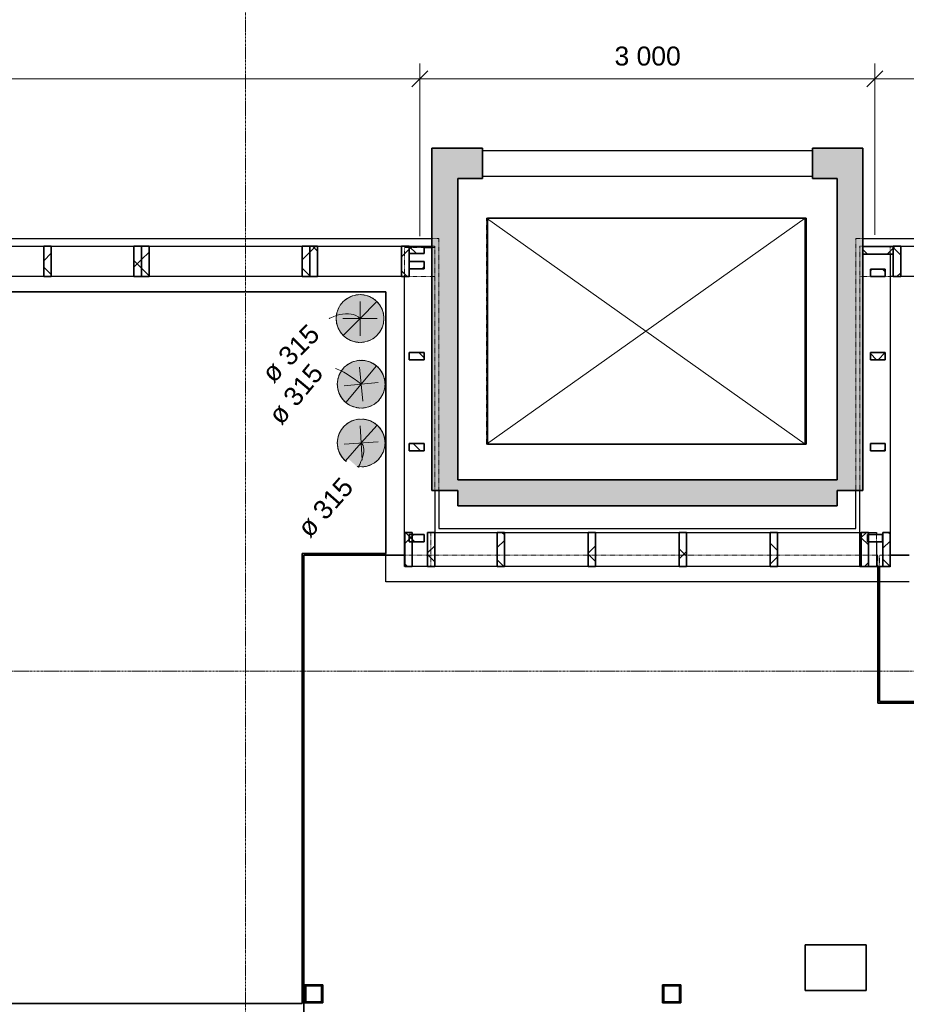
# Model space of a CAD drawing. Header units: millimetres. Extents: x -20574 to 8886, y -76409 to -50186.
# Tile 8 of 11: x -8093 to -2248, y -64168 to -57682. Entities that reach past the tile are written whole.
import ezdxf

# ---------------------------------------------------------------- set-up
doc = ezdxf.new("R2010")
doc.units = ezdxf.units.MM
doc.linetypes.add('Dash', pattern=[6.35, 3.175, -3.175])
doc.linetypes.add('Grid Line', pattern=[22.225, 12.7, -3.175, 3.175, -3.175])
for name, color, linetype, lineweight in [('200', 7, 'Continuous', 9), ('222', 7, 'Continuous', 35), ('223', 7, 'Continuous', 35), ('23', 7, 'Continuous', 25), ('25', 7, 'Continuous', 35), ('822', 7, 'Continuous', 9), ('8351', 7, 'Continuous', 35), ('842', 7, 'Continuous', 9), ('842-50', 7, 'Continuous', 9), ('852-UNDER', 7, 'Continuous', 25)]:
    doc.layers.add(name, color=color, linetype=linetype, lineweight=lineweight)
doc.layers.add('882', color=7, linetype='Continuous', lineweight=25, true_color=0x00a600)
doc.styles.add('Arial_3', font='arial.ttf', dxfattribs={"height": 125})
doc.dimstyles.new('NO_Normal_2_5', dxfattribs={"dimscale": 304.8, "dimtxt": 127.532425, "dimasz": 0.347769, "dimexe": 0.328084, "dimexo": 0.246063, "dimgap": 0.164042, "dimtad": 1, "dimdec": 0, "dimzin": 0, "dimdsep": 46, "dimtxsty": 'Arial_3', "dimblk1": 'OBLIQUE', "dimblk2": 'OBLIQUE', "dimsah": 1, "dimcen": 0.09, "dimazin": 0, "dimtfac": 1, "dimtdec": 4, "dimtix": 1, "dimtmove": 0, "dimatfit": 3, "dimfxl": 1, "dimtvp": 1, "dimtolj": 1, "dimtzin": 0, "dimlwd": 18, "dimlwe": 18, "dimarcsym": 2})
doc.dimstyles.new('NO_Normal_Diameter_2_5', dxfattribs={"dimscale": 304.8, "dimtxt": 127.532425, "dimasz": 0, "dimexe": 0.393701, "dimexo": 0, "dimgap": 0.246063, "dimtad": 1, "dimjust": 3, "dimdec": 0, "dimzin": 0, "dimdsep": 46, "dimtxsty": 'Arial_3', "dimblk1": 'NONE', "dimblk2": 'NONE', "dimsah": 1, "dimcen": 0.09, "dimazin": 0, "dimtfac": 1, "dimtdec": 4, "dimtix": 1, "dimtmove": 0, "dimatfit": 2, "dimfxl": 1, "dimtvp": 1, "dimtfill": 1, "dimtolj": 1, "dimtzin": 0, "dimarcsym": 2})
pattern_1 = [(45, (0, 0), (-17.960512, 17.960512), [])]
pattern_2 = [(45, (0, 0), (-106.066, 106.066), []), (135, (0, 0), (-106.066, -106.066), [])]

# ---------------------------------------------------------------- blocks, each defined once
blk = doc.blocks.new('S-Frame_Wood_Glulam-Western Species - Svill 48x198-859874-RIVEPLAN')
at = {"layer": '852-UNDER'}
for p, q in [((-2555.2, -61285.7), (-2555.2, -61284.6)), ((-2355.2, -61285.7), (-2555.2, -61285.7)), ((-2355.2, -61284.6), (-2355.2, -61285.7))]:
    blk.add_line(p, q, dxfattribs=at)
blk = doc.blocks.new('S-Frame_Wood_Glulam-Western Species - Svill 48x198-859826-RIVEPLAN')
at = {"layer": '223', "linetype": 'Dash', "lineweight": 18}
for p, q in [((-2555.2, -59174.4), (-2535.2, -59174.4)), ((-2555.2, -60784), (-2555.2, -59174.4)), ((-2355.2, -59176.1), (-2355.2, -59226))]:
    blk.add_line(p, q, dxfattribs=at)
at = {"layer": '852-UNDER'}
for p, q in [((-2535.2, -59174.4), (-2355.2, -59174.4)), ((-2355.2, -59174.4), (-2355.2, -59176.1)), ((-2355.2, -59226.1), (-2355.2, -61284.6)), ((-2555.2, -61284.6), (-2555.2, -60784.1)), ((-2355.2, -61284.6), (-2555.2, -61284.6))]:
    blk.add_line(p, q, dxfattribs=at)
blk = doc.blocks.new('S-Frame_Wood_Glulam-Western Species - Svill 48x198-774856-RIVEPLAN')
at = {"layer": '223', "linetype": 'Dash', "lineweight": 18}
for p, q in [((-2555.2, -59174.3), (-2555.2, -59174.1)), ((-2555.2, -59174.1), (-2535.2, -59174.1)), ((-2355.2, -59374.1), (-2555.2, -59374.1))]:
    blk.add_line(p, q, dxfattribs=at)
at = {"layer": '852-UNDER'}
for p, q in [((-2535.2, -59174.1), (-2335.2, -59174.1)), ((-2285.2, -59174.1), (-1735.2, -59174.1)), ((-1685.2, -59174.1), (-1135.2, -59174.1)), ((-1085.2, -59174.1), (-535.2, -59174.1)), ((-485.2, -59174.1), (64.8, -59174.1)), ((114.8, -59174.1), (664.8, -59174.1)), ((714.8, -59174.1), (1094.8, -59174.1)), ((1194.8, -59174.1), (1604.8, -59174.1)), ((1654.8, -59174.1), (2204.8, -59174.1)), ((2254.8, -59174.1), (2394.8, -59174.1)), ((2444.8, -59174.1), (2544.8, -59174.1)), ((-2335.2, -59374.1), (-2355.2, -59374.1)), ((-1735.2, -59374.1), (-2285.2, -59374.1)), ((-1135.2, -59374.1), (-1685.2, -59374.1)), ((-535.2, -59374.1), (-1085.2, -59374.1)), ((64.8, -59374.1), (-485.2, -59374.1)), ((664.8, -59374.1), (114.8, -59374.1)), ((1094.8, -59374.1), (714.8, -59374.1)), ((1604.8, -59374.1), (1194.8, -59374.1)), ((2204.8, -59374.1), (1654.8, -59374.1)), ((2394.8, -59374.1), (2254.8, -59374.1))]:
    blk.add_line(p, q, dxfattribs=at)
blk = doc.blocks.new('S-Frame_Wood_Timber _Justert-skurlast_ - 48x223-859455-RIVEPLAN')
at = {"layer": '223', "linetype": 'Dash', "lineweight": 18}
for p, q in [((-5383.2, -61284.1), (-5383.2, -61059.1)), ((-2445.3, -61074.1), (-2445.3, -61122))]:
    blk.add_line(p, q, dxfattribs=at)
at = {"layer": '852-UNDER'}
for p, q in [((-5356.2, -61059.1), (-4944.8, -61059.1)), ((-4896.8, -61059.1), (-4344.8, -61059.1)), ((-4296.8, -61059.1), (-3744.8, -61059.1)), ((-3696.8, -61059.1), (-3145.2, -61059.1)), ((-3097.2, -61059.1), (-2545.2, -61059.1)), ((-2497.2, -61059.1), (-2445.3, -61059.1)), ((-2445.3, -61059.1), (-2445.3, -61074.1)), ((-2445.3, -61122.1), (-2445.3, -61284.1)), ((-4944.8, -61284.1), (-5356.2, -61284.1)), ((-4344.8, -61284.1), (-4896.8, -61284.1)), ((-3744.8, -61284.1), (-4296.8, -61284.1)), ((-3145.2, -61284.1), (-3696.8, -61284.1)), ((-2545.2, -61284.1), (-3097.2, -61284.1)), ((-2445.3, -61284.1), (-2497.2, -61284.1))]:
    blk.add_line(p, q, dxfattribs=at)
blk = doc.blocks.new('S-Frame_Wood_Glulam-Western Species - Svill 48x198-774532-RIVEPLAN')
at = {"layer": '223', "linetype": 'Dash', "lineweight": 18}
for p, q in [((-5375.1, -59174.1), (-5355.2, -59174.1)), ((-5355.2, -59174.1), (-5355.2, -59182)), ((-5355.2, -59374.1), (-5525.1, -59374.1))]:
    blk.add_line(p, q, dxfattribs=at)
at = {"layer": '852-UNDER'}
for p, q in [((-8484.2, -59174.1), (-7934.2, -59174.1)), ((-7884.2, -59174.1), (-7340.2, -59174.1)), ((-7240.2, -59174.1), (-6230.2, -59174.1)), ((-6130.2, -59174.1), (-5575.2, -59174.1)), ((-5525.2, -59174.1), (-5375.2, -59174.1)), ((-7934.2, -59374.1), (-8484.2, -59374.1)), ((-7340.2, -59374.1), (-7884.2, -59374.1)), ((-6230.2, -59374.1), (-7240.2, -59374.1)), ((-5575.2, -59374.1), (-6130.2, -59374.1))]:
    blk.add_line(p, q, dxfattribs=at)
blk = doc.blocks.new('S-Frame_Wood_Glulam-Western Species - Svill 48x198-859658-RIVEPLAN')
at = {"layer": '223', "linetype": 'Dash', "lineweight": 18}
for p, q in [((-5555.2, -59182.1), (-5427.2, -59182.1)), ((-5555.2, -59374), (-5555.2, -59182.1)), ((-5375.1, -59182.1), (-5355.2, -59182.1)), ((-5355.2, -59182.1), (-5355.2, -60784)), ((-5554.7, -61284.3), (-5555.2, -61284.3))]:
    blk.add_line(p, q, dxfattribs=at)
at = {"layer": '852-UNDER'}
for p, q in [((-5427.2, -59182.1), (-5375.2, -59182.1)), ((-5555.2, -61284.3), (-5555.2, -59374.1)), ((-5355.2, -60784.1), (-5355.2, -61284.3)), ((-5355.2, -61284.3), (-5506.6, -61284.3))]:
    blk.add_line(p, q, dxfattribs=at)
blk = doc.blocks.new('DIMBLOCK2-RIVEPLAN')
at = {"layer": '842-50', "lineweight": 18}
for p, q in [((-16143.4, -52974.1), (-16196.4, -52921.1)), ((-16143.4, -52974.1), (-16143.4, -67649.1)), ((-16143.4, -52974.1), (-16090.4, -53027.1)), ((-16143.4, -52974.1), (-16043.4, -52974.1)), ((-16143.4, -52974.1), (-16143.4, -52974.1)), ((-80.2, -67649.1), (-16243.4, -67649.1)), ((-16143.4, -67649.1), (-16196.4, -67596.1)), ((-16143.4, -67649.1), (-16090.4, -67702.1)), ((-16143.4, -67649.1), (-80.2, -67649.1))]:
    blk.add_line(p, q, dxfattribs=at)
at = {"layer": '842-50', "color": 0, "lineweight": 18, "insert": (-16355.6, -60576.5), "char_height": 125, "width": 635.7, "attachment_point": 1, "rotation": 90, "line_spacing_factor": 0.941778, "style": 'Arial_3'}
blk.add_mtext('14 675', dxfattribs=at)
blk = doc.blocks.new('_Oblique')
at = {"color": 0, "linetype": 'ByBlock', "lineweight": -2}
blk.add_line((-0.5, -0.5), (0.5, 0.5), dxfattribs=at)
blk = doc.blocks.new('DIMBLOCK7-RIVEPLAN')
at = {"layer": '842-50', "lineweight": 18}
for p, q in [((-13205.2, -58071.1), (-13205.2, -57971.1)), ((-5455.2, -59107.1), (-5455.2, -57971.1)), ((-13205.2, -58071.1), (-13152.2, -58018.1)), ((-5455.2, -58071.1), (-5402.2, -58018.1)), ((-13205.2, -58071.1), (-13258.2, -58124.1)), ((-13205.2, -58071.1), (-5455.2, -58071.1)), ((-13205.2, -58071.1), (-13205.2, -58071.1)), ((-5455.2, -58071.1), (-5508.2, -58124.1)), ((-5455.2, -58071.1), (-5455.2, -59107.1))]:
    blk.add_line(p, q, dxfattribs=at)
at = {"layer": '842-50', "color": 0, "lineweight": 18, "insert": (-9547, -57858.8), "char_height": 125, "width": 520.332, "attachment_point": 1, "line_spacing_factor": 0.941778, "style": 'Arial_3'}
blk.add_mtext('7 750', dxfattribs=at)
blk = doc.blocks.new('DIMBLOCK8-RIVEPLAN')
at = {"layer": '842-50', "lineweight": 18}
for p, q in [((-5455.2, -59107.1), (-5455.2, -57971.1)), ((-2455.2, -59099.4), (-2455.2, -57971.1)), ((-5455.2, -58071.1), (-5402.2, -58018.1)), ((-2455.2, -58071.1), (-2402.2, -58018.1)), ((-5455.2, -58071.1), (-5508.2, -58124.1)), ((-5455.2, -58071.1), (-2455.2, -58071.1)), ((-5455.2, -58071.1), (-5455.2, -59107.1)), ((-2455.2, -58071.1), (-2508.2, -58124.1)), ((-2455.2, -58071.1), (-2455.2, -59099.4))]:
    blk.add_line(p, q, dxfattribs=at)
at = {"layer": '842-50', "color": 0, "lineweight": 18, "insert": (-4172, -57858.8), "char_height": 125, "width": 520.332, "attachment_point": 1, "line_spacing_factor": 0.941778, "style": 'Arial_3'}
blk.add_mtext('3 000', dxfattribs=at)
blk = doc.blocks.new('DIMBLOCK9-RIVEPLAN')
at = {"layer": '842-50', "lineweight": 18}
for p, q in [((-2455.2, -59099.4), (-2455.2, -57971.1)), ((2494.8, -59049.1), (2494.8, -57971.1)), ((-2455.2, -58071.1), (-2402.2, -58018.1)), ((2494.8, -58071.1), (2547.8, -58018.1)), ((-2455.2, -58071.1), (-2508.2, -58124.1)), ((-2455.2, -58071.1), (2494.8, -58071.1)), ((-2455.2, -58071.1), (-2455.2, -59099.4)), ((2494.8, -58071.1), (2441.8, -58124.1)), ((2494.8, -58071.1), (2494.8, -59049.1))]:
    blk.add_line(p, q, dxfattribs=at)
at = {"layer": '842-50', "color": 0, "lineweight": 18, "insert": (-197, -57858.8), "char_height": 125, "width": 520.332, "attachment_point": 1, "line_spacing_factor": 0.941778, "style": 'Arial_3'}
blk.add_mtext('4 950', dxfattribs=at)
blk = doc.blocks.new('DIMBLOCK23-RIVEPLAN')
at = {"layer": '842-50'}
for p, q in [((-5834.6, -60583), (-5848.6, -60357.2)), ((-5841.6, -60470.1), (-5737.3, -60352)), ((-5954.5, -60477.1), (-5728.7, -60463.1)), ((-5841.6, -60470.1), (-5945.8, -60588.2))]:
    blk.add_line(p, q, dxfattribs=at)
for start, end in [(4.90681, 92.21467), (184.90681, 272.21467)]:
    blk.add_arc((-5841.6, -60470.1), 157.5, start, end, dxfattribs=at)
blk.add_ellipse((-6010.2, -60661.1), major_axis=(168.6, 191), ratio=0.40704, start_param=4.712389, end_param=6.283185, dxfattribs=at)
at = {"layer": '842-50', "color": 0, "insert": (-6274, -61019.7), "char_height": 125, "width": 532.105, "attachment_point": 1, "rotation": 48.56074, "line_spacing_factor": 0.941778, "style": 'Arial_3', "bg_fill": 3, "box_fill_scale": 1.25, "bg_fill_color": 256, "bg_fill_true_color": 13158600, "bg_fill_transparency": 0}
blk.add_mtext('ø 315', dxfattribs=at)
blk = doc.blocks.new('_None')
blk = doc.blocks.new('DIMBLOCK24-RIVEPLAN')
at = {"layer": '842-50'}
for p, q in [((-5830.9, -60195.7), (-5852.2, -59970.4)), ((-5841.6, -60083), (-5741.2, -59961.7)), ((-5954.2, -60093.7), (-5728.9, -60072.4)), ((-5841.6, -60083), (-5942, -60204.4))]:
    blk.add_line(p, q, dxfattribs=at)
for start, end in [(6.7427, 94.05055), (186.7427, 274.05055)]:
    blk.add_arc((-5841.6, -60083), 157.5, start, end, dxfattribs=at)
blk.add_ellipse((-5908.5, -60164), major_axis=(-224, 185.4), ratio=0.361237, start_param=4.712389, end_param=6.283185, dxfattribs=at)
at = {"layer": '842-50', "color": 0, "insert": (-6464.7, -60279.3), "char_height": 125, "width": 532.105, "attachment_point": 1, "rotation": 50.39663, "line_spacing_factor": 0.941778, "style": 'Arial_3', "bg_fill": 3, "box_fill_scale": 1.25, "bg_fill_color": 256, "bg_fill_true_color": 13158600, "bg_fill_transparency": 0}
blk.add_mtext('ø 315', dxfattribs=at)
blk = doc.blocks.new('DIMBLOCK30-RIVEPLAN')
at = {"layer": '842-50'}
for p, q in [((-5849.3, -59537.3), (-5848.8, -59763.6)), ((-5849.1, -59650.4), (-5738, -59538.8)), ((-5735.9, -59650.2), (-5962.2, -59650.7)), ((-5849.1, -59650.4), (-5960.2, -59762.1))]:
    blk.add_line(p, q, dxfattribs=at)
for start, end in [(1.47943, 88.78729), (181.47943, 268.78729)]:
    blk.add_arc((-5849.1, -59650.4), 157.5, start, end, dxfattribs=at)
blk.add_ellipse((-6036.5, -59838.7), major_axis=(187.4, 188.3), ratio=0.608181, start_param=0, end_param=1.570796, dxfattribs=at)
at = {"layer": '842-50', "color": 0, "insert": (-6509.3, -59993.7), "char_height": 125, "width": 532.105, "attachment_point": 1, "rotation": 45.13336, "line_spacing_factor": 0.941778, "style": 'Arial_3', "bg_fill": 3, "box_fill_scale": 1.25, "bg_fill_color": 256, "bg_fill_true_color": 13158600, "bg_fill_transparency": 0}
blk.add_mtext('ø 315', dxfattribs=at)

msp = doc.modelspace()

# ---------------------------------------------------------------- hatches: boundary and pattern name
at = {"layer": '200', "true_color": 0xff8000}
h = msp.add_hatch(color=30, dxfattribs=at)
h.paths.add_polyline_path([(-2881.9, -66359.1), (-2843.1, -66354), (-2806.9, -66339.1), (-2775.9, -66315.2), (-2752, -66284.1), (-2737, -66248), (-2731.9, -66209.1), (-2737, -66170.3), (-2752, -66134.1), (-2775.9, -66103.1), (-2806.9, -66079.2), (-2843.1, -66064.3), (-2881.9, -66059.1), (-2920.7, -66064.3), (-2956.9, -66079.2), (-2988, -66103.1), (-3011.8, -66134.1), (-3026.8, -66170.3), (-3031.9, -66209.1), (-3026.8, -66248), (-3011.8, -66284.1), (-2988, -66315.2), (-2956.9, -66339.1), (-2920.7, -66354), (-2884.2, -66358.9)])
h.paths.add_polyline_path([(-3461.9, -66359.1), (-3423.1, -66354), (-3386.9, -66339.1), (-3355.9, -66315.2), (-3332, -66284.1), (-3317, -66248), (-3311.9, -66209.1), (-3317, -66170.3), (-3332, -66134.1), (-3355.9, -66103.1), (-3386.9, -66079.2), (-3423.1, -66064.3), (-3461.9, -66059.1), (-3500.7, -66064.3), (-3536.9, -66079.2), (-3568, -66103.1), (-3591.8, -66134.1), (-3606.8, -66170.3), (-3611.9, -66209.1), (-3606.8, -66248), (-3591.8, -66284.1), (-3568, -66315.2), (-3536.9, -66339.1), (-3500.7, -66354), (-3467, -66358.5)])
h.paths.add_polyline_path([(-3174.9, -66334.1), (-3142.5, -66329.9), (-3112.4, -66317.4), (-3086.5, -66297.5), (-3066.6, -66271.6), (-3054.1, -66241.5), (-3049.9, -66209.1), (-3054.1, -66176.8), (-3066.6, -66146.6), (-3086.5, -66120.8), (-3112.4, -66100.9), (-3142.5, -66088.4), (-3175.6, -66084.2), (-3207.2, -66088.4), (-3237.4, -66100.9), (-3263.3, -66120.8), (-3283.1, -66146.6), (-3295.6, -66176.8), (-3299.9, -66209.1), (-3295.6, -66241.5), (-3283.1, -66271.6), (-3263.3, -66297.5), (-3237.4, -66317.4), (-3207.2, -66329.9), (-3175.6, -66334.1)])
h.paths.add_polyline_path([(-2594.9, -66334.1), (-2562.5, -66329.9), (-2532.4, -66317.4), (-2506.5, -66297.5), (-2486.6, -66271.6), (-2474.1, -66241.5), (-2469.9, -66209.1), (-2474.1, -66176.8), (-2486.6, -66146.6), (-2506.5, -66120.8), (-2532.4, -66100.9), (-2562.5, -66088.4), (-2594.9, -66084.1), (-2627.2, -66088.4), (-2657.4, -66100.9), (-2683.3, -66120.8), (-2703.1, -66146.6), (-2715.6, -66176.8), (-2719.9, -66209.1), (-2715.6, -66241.5), (-2703.1, -66271.6), (-2683.3, -66297.5), (-2657.4, -66317.4), (-2627.2, -66329.9)])
h.paths.add_polyline_path([(-10331.6, -61777.1), (-10284.8, -61765.6), (-10242.1, -61743.2), (-10206, -61711.2), (-10178.6, -61671.5), (-10161.5, -61626.4), (-10155.7, -61578.6), (-10161.5, -61530.7), (-10178.6, -61485.6), (-10206, -61446), (-10242.1, -61414), (-10284.8, -61391.6), (-10331.6, -61380), (-10379.8, -61380), (-10426.6, -61391.6), (-10469.3, -61414), (-10505.4, -61446), (-10532.8, -61485.6), (-10549.9, -61530.7), (-10555.7, -61578.6), (-10549.9, -61626.4), (-10532.8, -61671.5), (-10505.4, -61711.2), (-10469.3, -61743.2), (-10426.6, -61765.6), (-10379.8, -61777.1)])
h.paths.add_polyline_path([(-5841.6, -60627.6), (-5800.8, -60622.2), (-5762.8, -60606.5), (-5730.2, -60581.5), (-5705.2, -60548.8), (-5689.4, -60510.9), (-5684.1, -60470.1), (-5689.4, -60429.3), (-5705.2, -60391.3), (-5730.2, -60358.7), (-5762.8, -60333.7), (-5800.8, -60318), (-5841.6, -60312.6), (-5882.3, -60318), (-5920.3, -60333.7), (-5953, -60358.7), (-5978, -60391.3), (-5993.7, -60429.3), (-5999.1, -60470.1), (-5993.7, -60510.9), (-5978, -60548.8), (-5953, -60581.5), (-5920.3, -60606.5), (-5882.3, -60622.2)])
h.paths.add_polyline_path([(-5841.6, -60240.5), (-5800.8, -60235.2), (-5762.8, -60219.4), (-5730.2, -60194.4), (-5705.2, -60161.8), (-5689.4, -60123.8), (-5684.1, -60083), (-5689.4, -60042.3), (-5705.2, -60004.3), (-5730.2, -59971.7), (-5762.8, -59946.6), (-5800.8, -59930.9), (-5841.6, -59925.5), (-5882.3, -59930.9), (-5920.3, -59946.6), (-5953, -59971.7), (-5978, -60004.3), (-5993.7, -60042.3), (-5999.1, -60083), (-5993.7, -60123.8), (-5978, -60161.8), (-5953, -60194.4), (-5920.3, -60219.4), (-5882.3, -60235.2)])
h.paths.add_polyline_path([(-5849.1, -59807.9), (-5808.3, -59802.6), (-5770.3, -59786.8), (-5737.7, -59761.8), (-5712.7, -59729.2), (-5696.9, -59691.2), (-5691.6, -59650.4), (-5696.9, -59609.7), (-5712.7, -59571.7), (-5737.7, -59539.1), (-5770.3, -59514), (-5808.3, -59498.3), (-5849.1, -59492.9), (-5889.8, -59498.3), (-5927.8, -59514), (-5960.5, -59539.1), (-5985.5, -59571.7), (-6001.2, -59609.7), (-6006.6, -59650.4), (-6001.2, -59691.2), (-5985.5, -59729.2), (-5960.5, -59761.8), (-5927.8, -59786.8), (-5889.8, -59802.6)])
at = {"layer": '222', "lineweight": 9}
h = msp.add_hatch(dxfattribs=at)
h.set_pattern_fill('FP_2', color=256, style=0, pattern_type=2)
h.set_pattern_definition(pattern_2)
h.paths.add_polyline_path([(-7884.2, -59374.1), (-7884.2, -59174.1), (-7934.2, -59174.1), (-7934.2, -59374.1)])
h = msp.add_hatch(dxfattribs=at)
h.set_pattern_fill('FP_2', color=256, style=0, pattern_type=2)
h.set_pattern_definition(pattern_2)
h.paths.add_polyline_path([(-7290.2, -59374.1), (-7290.2, -59174.1), (-7340.2, -59174.1), (-7340.2, -59374.1)])
h = msp.add_hatch(dxfattribs=at)
h.set_pattern_fill('FP_2', color=256, style=0, pattern_type=2)
h.set_pattern_definition(pattern_2)
h.paths.add_polyline_path([(-7240.2, -59374.1), (-7240.2, -59174.1), (-7290.2, -59174.1), (-7290.2, -59374.1)])
h = msp.add_hatch(dxfattribs=at)
h.set_pattern_fill('FP_2', color=256, style=0, pattern_type=2)
h.set_pattern_definition(pattern_2)
h.paths.add_polyline_path([(-6180.2, -59374.1), (-6180.2, -59174.1), (-6230.2, -59174.1), (-6230.2, -59374.1)])
h = msp.add_hatch(dxfattribs=at)
h.set_pattern_fill('FP_2', color=256, style=0, pattern_type=2)
h.set_pattern_definition(pattern_2)
h.paths.add_polyline_path([(-6130.2, -59374.1), (-6130.2, -59174.1), (-6180.2, -59174.1), (-6180.2, -59374.1)])
h = msp.add_hatch(dxfattribs=at)
h.set_pattern_fill('FP_2', color=256, style=0, pattern_type=2)
h.set_pattern_definition(pattern_2)
h.paths.add_polyline_path([(-5525.2, -59374.1), (-5525.2, -59174.1), (-5575.2, -59174.1), (-5575.2, -59374.1)])
h = msp.add_hatch(dxfattribs=at)
h.set_pattern_fill('FP_2', color=256, style=0, pattern_type=2)
h.set_pattern_definition(pattern_2)
h.paths.add_polyline_path([(-5427.2, -59223.1), (-5427.2, -59175.1), (-5525.2, -59175.1), (-5525.2, -59223.1)])
h = msp.add_hatch(dxfattribs=at)
h.set_pattern_fill('FP_2', color=256, style=0, pattern_type=2)
h.set_pattern_definition(pattern_2)
h.paths.add_polyline_path([(-2335.2, -59226.1), (-2335.2, -59176.1), (-2535.2, -59176.1), (-2535.2, -59226.1)])
h = msp.add_hatch(dxfattribs=at)
h.set_pattern_fill('FP_2', color=256, style=0, pattern_type=2)
h.set_pattern_definition(pattern_2)
h.paths.add_polyline_path([(-2285.2, -59374.1), (-2285.2, -59174.1), (-2335.2, -59174.1), (-2335.2, -59374.1)])
h = msp.add_hatch(dxfattribs=at)
h.set_pattern_fill('FP_2', color=256, style=0, pattern_type=2)
h.set_pattern_definition(pattern_2)
h.paths.add_polyline_path([(-5427.2, -59322.1), (-5427.2, -59274.1), (-5525.2, -59274.1), (-5525.2, -59322.1)])
h = msp.add_hatch(dxfattribs=at)
h.set_pattern_fill('FP_2', color=256, style=0, pattern_type=2)
h.set_pattern_definition(pattern_2)
h.paths.add_polyline_path([(-2387.2, -59373.1), (-2387.2, -59325.1), (-2485.2, -59325.1), (-2485.2, -59373.1)])
h = msp.add_hatch(dxfattribs=at)
h.set_pattern_fill('FP_2', color=256, style=0, pattern_type=2)
h.set_pattern_definition(pattern_2)
h.paths.add_polyline_path([(-5427.2, -59922.1), (-5427.2, -59874.1), (-5525.2, -59874.1), (-5525.2, -59922.1)])
h = msp.add_hatch(dxfattribs=at)
h.set_pattern_fill('FP_2', color=256, style=0, pattern_type=2)
h.set_pattern_definition(pattern_2)
h.paths.add_polyline_path([(-2387.2, -59922.1), (-2387.2, -59874.1), (-2485.2, -59874.1), (-2485.2, -59922.1)])
h = msp.add_hatch(dxfattribs=at)
h.set_pattern_fill('FP_2', color=256, style=0, pattern_type=2)
h.set_pattern_definition(pattern_2)
h.paths.add_polyline_path([(-5427.2, -60522.1), (-5427.2, -60474.1), (-5525.2, -60474.1), (-5525.2, -60522.1)])
h = msp.add_hatch(dxfattribs=at)
h.set_pattern_fill('FP_2', color=256, style=0, pattern_type=2)
h.set_pattern_definition(pattern_2)
h.paths.add_polyline_path([(-2387.2, -60522.1), (-2387.2, -60474.1), (-2485.2, -60474.1), (-2485.2, -60522.1)])
h = msp.add_hatch(dxfattribs=at)
h.set_pattern_fill('FP_2', color=256, style=0, pattern_type=2)
h.set_pattern_definition(pattern_2)
h.paths.add_polyline_path([(-5506.6, -61284.3), (-5506.6, -61059.3), (-5554.6, -61059.3), (-5554.6, -61284.3)])
h = msp.add_hatch(dxfattribs=at)
h.set_pattern_fill('FP_2', color=256, style=0, pattern_type=2)
h.set_pattern_definition(pattern_2)
h.paths.add_polyline_path([(-5427.2, -61122.1), (-5427.2, -61074.1), (-5525.2, -61074.1), (-5525.2, -61122.1)])
h = msp.add_hatch(dxfattribs=at)
h.set_pattern_fill('FP_2', color=256, style=0, pattern_type=2)
h.set_pattern_definition(pattern_2)
h.paths.add_polyline_path([(-5356.2, -61284.1), (-5356.2, -61059.1), (-5404.2, -61059.1), (-5404.2, -61284.1)])
h = msp.add_hatch(dxfattribs=at)
h.set_pattern_fill('FP_2', color=256, style=0, pattern_type=2)
h.set_pattern_definition(pattern_2)
h.paths.add_polyline_path([(-4896.8, -61284.1), (-4896.8, -61059.1), (-4944.8, -61059.1), (-4944.8, -61284.1)])
h = msp.add_hatch(dxfattribs=at)
h.set_pattern_fill('FP_2', color=256, style=0, pattern_type=2)
h.set_pattern_definition(pattern_2)
h.paths.add_polyline_path([(-4296.8, -61284.1), (-4296.8, -61059.1), (-4344.8, -61059.1), (-4344.8, -61284.1)])
h = msp.add_hatch(dxfattribs=at)
h.set_pattern_fill('FP_2', color=256, style=0, pattern_type=2)
h.set_pattern_definition(pattern_2)
h.paths.add_polyline_path([(-3696.8, -61284.1), (-3696.8, -61059.1), (-3744.8, -61059.1), (-3744.8, -61284.1)])
h = msp.add_hatch(dxfattribs=at)
h.set_pattern_fill('FP_2', color=256, style=0, pattern_type=2)
h.set_pattern_definition(pattern_2)
h.paths.add_polyline_path([(-3097.2, -61284.1), (-3097.2, -61059.1), (-3145.2, -61059.1), (-3145.2, -61284.1)])
h = msp.add_hatch(dxfattribs=at)
h.set_pattern_fill('FP_2', color=256, style=0, pattern_type=2)
h.set_pattern_definition(pattern_2)
h.paths.add_polyline_path([(-2497.2, -61284.1), (-2497.2, -61059.1), (-2545.2, -61059.1), (-2545.2, -61284.1)])
h = msp.add_hatch(dxfattribs=at)
h.set_pattern_fill('FP_2', color=256, style=0, pattern_type=2)
h.set_pattern_definition(pattern_2)
h.paths.add_polyline_path([(-2355.5, -61284.1), (-2355.5, -61059.1), (-2403.5, -61059.1), (-2403.5, -61284.1)])
h = msp.add_hatch(dxfattribs=at)
h.set_pattern_fill('FP_1', color=256, style=0, pattern_type=2)
h.set_pattern_definition(pattern_1)
h.paths.add_polyline_path([(-6215.2, -64159.1), (-6095.2, -64159.1), (-6095.2, -64039.1), (-6215.2, -64039.1)])
h.paths.add_polyline_path([(-6207.2, -64151.1), (-6207.2, -64047.1), (-6103.2, -64047.1), (-6103.2, -64151.1)])
h = msp.add_hatch(dxfattribs=at)
h.set_pattern_fill('FP_1', color=256, style=0, pattern_type=2)
h.set_pattern_definition(pattern_1)
h.paths.add_polyline_path([(-3855.2, -64159.1), (-3735.2, -64159.1), (-3735.2, -64039.1), (-3855.2, -64039.1)])
h.paths.add_polyline_path([(-3847.2, -64151.1), (-3847.2, -64047.1), (-3743.2, -64047.1), (-3743.2, -64151.1)])
at = {"layer": '8351', "lineweight": 25, "true_color": 0xbababa}
for points in [[(-5205.2, -58729.1), (-5042.7, -58729.1), (-5042.7, -58529.1), (-5375.2, -58529.1), (-5375.2, -58729.1)], [(-2535.2, -58729.1), (-2535.2, -58529.1), (-2867.7, -58529.1), (-2867.7, -58729.1), (-2705.2, -58729.1)], [(-5375.2, -60784.1), (-5205.2, -60784.1), (-5205.2, -58729.1), (-5375.2, -58729.1), (-5375.2, -60746)], [(-2705.2, -60784.1), (-2535.2, -60784.1), (-2535.2, -58729.1), (-2705.2, -58729.1), (-2705.2, -60746)], [(-2705.2, -60884.1), (-2705.2, -60714.1), (-5205.2, -60714.1), (-5205.2, -60884.1), (-3272.7, -60884.1)]]:
    msp.add_hatch(color=9, dxfattribs=at).paths.add_polyline_path(points)

# ---------------------------------------------------------------- linework, layer by layer
at = {"layer": '222'}
for p, q in [((-7884.2, -59174.1), (-7934.2, -59174.1)), ((-7934.2, -59174.1), (-7934.2, -59374.1)), ((-7884.2, -59374.1), (-7884.2, -59174.1)), ((-7290.2, -59174.1), (-7340.2, -59174.1)), ((-7340.2, -59174.1), (-7340.2, -59374.1)), ((-7240.2, -59174.1), (-7290.2, -59174.1)), ((-7290.2, -59174.1), (-7290.2, -59374.1)), ((-7290.2, -59374.1), (-7290.2, -59174.1)), ((-7240.2, -59374.1), (-7240.2, -59174.1)), ((-6180.2, -59174.1), (-6230.2, -59174.1)), ((-6230.2, -59174.1), (-6230.2, -59374.1)), ((-6180.2, -59374.1), (-6180.2, -59174.1)), ((-6130.2, -59174.1), (-6180.2, -59174.1)), ((-6180.2, -59174.1), (-6180.2, -59374.1)), ((-6130.2, -59374.1), (-6130.2, -59174.1)), ((-5525.2, -59174.1), (-5575.2, -59174.1)), ((-5575.2, -59174.1), (-5575.2, -59374.1)), ((-5525.2, -59374.1), (-5525.2, -59174.1)), ((-5525.2, -59175.1), (-5525.2, -59223.1)), ((-5427.2, -59175.1), (-5525.2, -59175.1)), ((-5427.2, -59223.1), (-5427.2, -59175.1)), ((-2335.2, -59176.1), (-2535.2, -59176.1)), ((-2535.2, -59176.1), (-2535.2, -59226.1)), ((-2285.2, -59174.1), (-2335.2, -59174.1)), ((-2335.2, -59174.1), (-2335.2, -59374.1)), ((-2335.2, -59226.1), (-2335.2, -59176.1)), ((-2285.2, -59374.1), (-2285.2, -59174.1)), ((-5525.2, -59223.1), (-5427.2, -59223.1)), ((-5525.2, -59274.1), (-5525.2, -59322.1)), ((-5427.2, -59274.1), (-5525.2, -59274.1)), ((-5427.2, -59322.1), (-5427.2, -59274.1)), ((-2535.2, -59226.1), (-2335.2, -59226.1)), ((-5525.2, -59322.1), (-5427.2, -59322.1)), ((-2485.2, -59325.1), (-2485.2, -59373.1)), ((-2387.2, -59325.1), (-2485.2, -59325.1)), ((-2387.2, -59373.1), (-2387.2, -59325.1)), ((-7934.2, -59374.1), (-7884.2, -59374.1)), ((-7340.2, -59374.1), (-7290.2, -59374.1)), ((-7290.2, -59374.1), (-7240.2, -59374.1)), ((-6230.2, -59374.1), (-6180.2, -59374.1)), ((-6180.2, -59374.1), (-6130.2, -59374.1)), ((-5575.2, -59374.1), (-5525.2, -59374.1)), ((-2485.2, -59373.1), (-2387.2, -59373.1)), ((-2335.2, -59374.1), (-2285.2, -59374.1)), ((-5525.2, -59874.1), (-5525.2, -59922.1)), ((-5427.2, -59874.1), (-5525.2, -59874.1)), ((-5525.2, -59922.1), (-5427.2, -59922.1)), ((-5427.2, -59922.1), (-5427.2, -59874.1)), ((-2485.2, -59874.1), (-2485.2, -59922.1)), ((-2387.2, -59874.1), (-2485.2, -59874.1)), ((-2485.2, -59922.1), (-2387.2, -59922.1)), ((-2387.2, -59922.1), (-2387.2, -59874.1)), ((-5525.2, -60474.1), (-5525.2, -60522.1)), ((-5427.2, -60474.1), (-5525.2, -60474.1)), ((-5427.2, -60522.1), (-5427.2, -60474.1)), ((-2485.2, -60474.1), (-2485.2, -60522.1)), ((-2387.2, -60474.1), (-2485.2, -60474.1)), ((-2387.2, -60522.1), (-2387.2, -60474.1)), ((-5525.2, -60522.1), (-5427.2, -60522.1)), ((-2485.2, -60522.1), (-2387.2, -60522.1)), ((-5506.6, -61059.3), (-5554.6, -61059.3)), ((-5554.6, -61059.3), (-5554.6, -61284.3)), ((-5525.2, -61074.1), (-5525.2, -61122.1)), ((-5427.2, -61074.1), (-5525.2, -61074.1)), ((-5506.6, -61284.3), (-5506.6, -61059.3)), ((-5427.2, -61122.1), (-5427.2, -61074.1)), ((-5356.2, -61059.1), (-5404.2, -61059.1)), ((-5404.2, -61059.1), (-5404.2, -61284.1)), ((-5356.2, -61284.1), (-5356.2, -61059.1)), ((-4896.8, -61059.1), (-4944.8, -61059.1)), ((-4944.8, -61059.1), (-4944.8, -61284.1)), ((-4896.8, -61284.1), (-4896.8, -61059.1)), ((-4296.8, -61059.1), (-4344.8, -61059.1)), ((-4344.8, -61059.1), (-4344.8, -61284.1)), ((-4296.8, -61284.1), (-4296.8, -61059.1)), ((-3696.8, -61059.1), (-3744.8, -61059.1)), ((-3744.8, -61059.1), (-3744.8, -61284.1)), ((-3696.8, -61284.1), (-3696.8, -61059.1)), ((-3097.2, -61059.1), (-3145.2, -61059.1)), ((-3145.2, -61059.1), (-3145.2, -61284.1)), ((-3097.2, -61284.1), (-3097.2, -61059.1)), ((-2497.2, -61059.1), (-2545.2, -61059.1)), ((-2545.2, -61059.1), (-2545.2, -61284.1)), ((-2504.2, -61074.1), (-2504.2, -61122.1)), ((-2406.2, -61074.1), (-2504.2, -61074.1)), ((-2497.2, -61284.1), (-2497.2, -61059.1)), ((-2406.2, -61122.1), (-2406.2, -61074.1)), ((-2355.5, -61059.1), (-2403.5, -61059.1)), ((-2403.5, -61059.1), (-2403.5, -61284.1)), ((-2355.5, -61284.1), (-2355.5, -61059.1)), ((-5525.2, -61122.1), (-5427.2, -61122.1)), ((-2504.2, -61122.1), (-2406.2, -61122.1)), ((-5554.6, -61284.3), (-5506.6, -61284.3)), ((-5404.2, -61284.1), (-5356.2, -61284.1)), ((-4944.8, -61284.1), (-4896.8, -61284.1)), ((-4344.8, -61284.1), (-4296.8, -61284.1)), ((-3744.8, -61284.1), (-3696.8, -61284.1)), ((-3145.2, -61284.1), (-3097.2, -61284.1)), ((-2545.2, -61284.1), (-2497.2, -61284.1)), ((-2403.5, -61284.1), (-2355.5, -61284.1)), ((-6095.2, -64039.1), (-6215.2, -64039.1)), ((-6215.2, -64039.1), (-6215.2, -64159.1)), ((-6207.2, -64151.1), (-6207.2, -64047.1)), ((-6207.2, -64047.1), (-6103.2, -64047.1)), ((-6103.2, -64047.1), (-6103.2, -64151.1)), ((-6095.2, -64159.1), (-6095.2, -64039.1)), ((-3735.2, -64039.1), (-3855.2, -64039.1)), ((-3855.2, -64039.1), (-3855.2, -64159.1)), ((-3847.2, -64151.1), (-3847.2, -64047.1)), ((-3847.2, -64047.1), (-3743.2, -64047.1)), ((-3743.2, -64047.1), (-3743.2, -64151.1)), ((-3735.2, -64159.1), (-3735.2, -64039.1)), ((-6215.2, -64159.1), (-6095.2, -64159.1)), ((-6103.2, -64151.1), (-6207.2, -64151.1)), ((-3855.2, -64159.1), (-3735.2, -64159.1)), ((-3743.2, -64151.1), (-3847.2, -64151.1))]:
    msp.add_line(p, q, dxfattribs=at)
at = {"layer": '23', "lineweight": 35}
for p, q in [((-5375.2, -58529.1), (-5375.2, -60784.1)), ((-5042.7, -58529.1), (-5375.2, -58529.1)), ((-5042.7, -58729.1), (-5042.7, -58529.1)), ((-2535.2, -58529.1), (-2867.7, -58529.1)), ((-2867.7, -58529.1), (-2867.7, -58729.1)), ((-2535.2, -60784.1), (-2535.2, -58529.1)), ((-5205.2, -60714.1), (-5205.2, -58729.1)), ((-5205.2, -58729.1), (-5042.7, -58729.1)), ((-2867.7, -58729.1), (-2705.2, -58729.1)), ((-2705.2, -58729.1), (-2705.2, -60714.1)), ((-2705.2, -60714.1), (-5205.2, -60714.1)), ((-5375.2, -60784.1), (-5205.2, -60784.1)), ((-5205.2, -60784.1), (-5205.2, -60884.1)), ((-2705.2, -60784.1), (-2535.2, -60784.1)), ((-2705.2, -60884.1), (-2705.2, -60784.1)), ((-5205.2, -60884.1), (-2705.2, -60884.1))]:
    msp.add_line(p, q, dxfattribs=at)
at = {"layer": '23', "linetype": 'Dash', "lineweight": 18}
for p, q in [((-5330.2, -59124.1), (-5375.1, -59124.1)), ((-5330.2, -59124.1), (-5330.2, -60784)), ((-2580.2, -59124.1), (-2535.2, -59124.1)), ((-2580.2, -60784), (-2580.2, -59124.1))]:
    msp.add_line(p, q, dxfattribs=at)
at = {"layer": '25', "color": 96, "linetype": 'Dash', "lineweight": 18, "true_color": 0x007f00}
for p, q in [((-5015.4, -60479.1), (-5015.4, -58989.1)), ((-5015.4, -58989.1), (-5011.4, -58989.1)), ((-5011.4, -58989.1), (-5008.6, -58989.1)), ((-5011.4, -60479.1), (-5011.4, -58989.1)), ((-5011.4, -60479.1), (-5015.4, -60479.1)), ((-5008.6, -60479.1), (-5011.4, -60479.1)), ((-2435.2, -61209.1), (-5555.1, -61209.1)), ((-2435.2, -61285.7), (-2435.2, -61209.1)), ((-2355.2, -61209.1), (-2425.2, -61209.1)), ((-2425.2, -61209.1), (-2425.2, -61285.7))]:
    msp.add_line(p, q, dxfattribs=at)
at = {"layer": '25'}
for p, q in [((-5008.6, -58989.1), (-2908.6, -58989.1)), ((-5008.6, -60479.1), (-5008.6, -58989.1)), ((-2915.4, -58989.1), (-2915.4, -60479.1)), ((-2911.4, -58989.1), (-2911.4, -60479.1)), ((-2908.6, -58989.1), (-2908.6, -60479.1)), ((-5680.2, -59474.1), (-12905.2, -59474.1)), ((-5680.2, -61199.1), (-5680.2, -59474.1)), ((-2908.6, -60479.1), (-5008.6, -60479.1)), ((-6230.2, -64163.1), (-6230.2, -61199.1)), ((-6230.2, -61199.1), (-5680.2, -61199.1)), ((-5555.2, -61209.1), (-6220.2, -61209.1)), ((-6220.2, -61209.1), (-6220.2, -70599.5)), ((-2230.2, -61209.1), (-2355.2, -61209.1)), ((-2435.2, -62184.1), (-2435.2, -61285.7)), ((-2425.2, -61285.7), (-2425.2, -62174.1)), ((-635.2, -62184.1), (-2435.2, -62184.1)), ((-2425.2, -62174.1), (2294.8, -62174.1)), ((-2914.2, -63775.2), (-2512.2, -63775.2)), ((-2914.2, -64077.2), (-2914.2, -63775.2)), ((-2512.2, -63775.2), (-2512.2, -64077.2)), ((-2512.2, -64077.2), (-2914.2, -64077.2)), ((-11095.2, -64163.1), (-6230.2, -64163.1))]:
    msp.add_line(p, q, dxfattribs=at)
at = {"layer": '25', "color": 96, "linetype": 'Dash', "lineweight": 18, "true_color": 0x007f00, "flags": 128}
for points in [[(-5978.7, -59561), (-5967, -59546), (-5963.6, -59542.3)], [(-5951.5, -59530.8), (-5938.6, -59520.8), (-5932.9, -59517.1)], [(-5917.9, -59508.8), (-5904.9, -59503.2), (-5896.9, -59500.4)], [(-5880, -59496), (-5868.1, -59494.1), (-5857.9, -59493.2)], [(-5840.3, -59493.2), (-5830.1, -59494.1), (-5818.1, -59496)], [(-5801.2, -59500.4), (-5793.2, -59503.2), (-5780.3, -59508.8)], [(-5765.2, -59517.1), (-5759.6, -59520.8), (-5746.7, -59530.8)], [(-5734.6, -59542.3), (-5731.2, -59546), (-5719.5, -59561)], [(-5997.8, -59598.6), (-5988.5, -59577.2), (-5987, -59574.3)], [(-5711.2, -59574.3), (-5709.6, -59577.2), (-5700.4, -59598.6)], [(-6006.6, -59650.4), (-6002, -59612.7), (-6001.6, -59611.1)], [(-6001.6, -59689.7), (-6002, -59688.1), (-6006.6, -59650.4)], [(-5696.6, -59611.1), (-5696.2, -59612.7), (-5691.6, -59650.4)], [(-5691.6, -59650.4), (-5696.2, -59688.1), (-5696.6, -59689.7)], [(-5987, -59726.6), (-5988.5, -59723.6), (-5997.8, -59702.3)], [(-5700.4, -59702.3), (-5709.6, -59723.6), (-5711.2, -59726.6)], [(-5963.6, -59758.6), (-5967, -59754.9), (-5978.7, -59739.9)], [(-5932.9, -59783.8), (-5938.6, -59780.1), (-5951.5, -59770.1)], [(-5896.9, -59800.5), (-5904.9, -59797.7), (-5917.9, -59792.1)], [(-5780.3, -59792.1), (-5793.2, -59797.7), (-5801.2, -59800.5)], [(-5746.7, -59770.1), (-5759.6, -59780.1), (-5765.2, -59783.8)], [(-5719.5, -59739.9), (-5731.2, -59754.9), (-5734.6, -59758.6)], [(-5857.9, -59807.7), (-5868.1, -59806.8), (-5880, -59804.9)], [(-5818.1, -59804.9), (-5830.1, -59806.8), (-5840.3, -59807.7)], [(-5872.5, -59928.6), (-5860.6, -59926.7), (-5850.4, -59925.8)], [(-5832.8, -59925.8), (-5822.6, -59926.7), (-5810.6, -59928.6)], [(-5971.2, -59993.6), (-5959.5, -59978.6), (-5956.1, -59974.9)], [(-5944, -59963.4), (-5931.1, -59953.4), (-5925.4, -59949.7)], [(-5910.4, -59941.4), (-5897.4, -59935.8), (-5889.4, -59933)], [(-5793.7, -59933), (-5785.7, -59935.8), (-5772.8, -59941.4)], [(-5757.7, -59949.7), (-5752.1, -59953.4), (-5739.2, -59963.4)], [(-5727.1, -59974.9), (-5723.7, -59978.6), (-5712, -59993.6)], [(-5999.1, -60083), (-5994.5, -60045.3), (-5994.1, -60043.7)], [(-5990.3, -60031.2), (-5981, -60009.8), (-5979.5, -60006.9)], [(-5703.7, -60006.9), (-5702.1, -60009.8), (-5692.9, -60031.2)], [(-5689.1, -60043.7), (-5688.7, -60045.3), (-5684.1, -60083)], [(-5994.1, -60122.3), (-5994.5, -60120.7), (-5999.1, -60083)], [(-5684.1, -60083), (-5688.7, -60120.7), (-5689.1, -60122.3)], [(-5979.5, -60159.2), (-5981, -60156.2), (-5990.3, -60134.9)], [(-5956.1, -60191.2), (-5959.5, -60187.5), (-5971.2, -60172.5)], [(-5712, -60172.5), (-5723.7, -60187.5), (-5727.1, -60191.2)], [(-5692.9, -60134.9), (-5702.1, -60156.2), (-5703.7, -60159.2)], [(-5925.4, -60216.4), (-5931.1, -60212.7), (-5944, -60202.7)], [(-5889.4, -60233.1), (-5897.4, -60230.3), (-5910.4, -60224.7)], [(-5850.4, -60240.3), (-5860.6, -60239.4), (-5872.5, -60237.5)], [(-5810.6, -60237.5), (-5822.6, -60239.4), (-5832.8, -60240.3)], [(-5772.8, -60224.7), (-5785.7, -60230.3), (-5793.7, -60233.1)], [(-5739.2, -60202.7), (-5752.1, -60212.7), (-5757.7, -60216.4)], [(-5910.4, -60328.4), (-5897.4, -60322.8), (-5889.4, -60320.1)], [(-5872.5, -60315.7), (-5860.6, -60313.7), (-5850.4, -60312.9)], [(-5832.8, -60312.9), (-5822.6, -60313.7), (-5810.6, -60315.7)], [(-5793.7, -60320.1), (-5785.7, -60322.8), (-5772.8, -60328.4)], [(-5971.2, -60380.7), (-5959.5, -60365.7), (-5956.1, -60362)], [(-5944, -60350.4), (-5931.1, -60340.5), (-5925.4, -60336.8)], [(-5757.7, -60336.8), (-5752.1, -60340.5), (-5739.2, -60350.4)], [(-5727.1, -60362), (-5723.7, -60365.7), (-5712, -60380.7)], [(-5999.1, -60470.1), (-5994.5, -60432.4), (-5994.1, -60430.8)], [(-5990.3, -60418.3), (-5981, -60396.9), (-5979.5, -60394)], [(-5703.7, -60394), (-5702.1, -60396.9), (-5692.9, -60418.3)], [(-5689.1, -60430.8), (-5688.7, -60432.4), (-5684.1, -60470.1)], [(-5994.1, -60509.4), (-5994.5, -60507.8), (-5999.1, -60470.1)], [(-5684.1, -60470.1), (-5688.7, -60507.8), (-5689.1, -60509.4)], [(-5979.5, -60546.2), (-5981, -60543.3), (-5990.3, -60521.9)], [(-5956.1, -60578.2), (-5959.5, -60574.5), (-5971.2, -60559.5)], [(-5712, -60559.5), (-5723.7, -60574.5), (-5727.1, -60578.2)], [(-5692.9, -60521.9), (-5702.1, -60543.3), (-5703.7, -60546.2)], [(-5925.4, -60603.4), (-5931.1, -60599.7), (-5944, -60589.8)], [(-5889.4, -60620.1), (-5897.4, -60617.4), (-5910.4, -60611.8)], [(-5850.4, -60627.3), (-5860.6, -60626.5), (-5872.5, -60624.5)], [(-5810.6, -60624.5), (-5822.6, -60626.5), (-5832.8, -60627.3)], [(-5772.8, -60611.8), (-5785.7, -60617.4), (-5793.7, -60620.1)], [(-5739.2, -60589.8), (-5752.1, -60599.7), (-5757.7, -60603.4)]]:
    msp.add_lwpolyline(points, dxfattribs=at)
at = {"layer": '822', "linetype": 'Grid Line'}
for p, q in [((-6605.2, -76408.8), (-6605.2, -50836.5)), ((-19890.8, -61974.1), (8885.9, -61974.1))]:
    msp.add_line(p, q, dxfattribs=at)
at = {"layer": '852-UNDER'}
for p, q in [((-5042.7, -58544.1), (-2867.7, -58544.1)), ((-2867.7, -58714.1), (-5042.7, -58714.1)), ((-13255.2, -59124.1), (-5375.2, -59124.1)), ((-2535.2, -59124.1), (2644.8, -59124.1)), ((-5680.2, -59474.1), (-12905.2, -59474.1)), ((-5680.2, -61384.1), (-5680.2, -59474.1)), ((-5330.2, -60784.1), (-5330.2, -61034.1)), ((-2580.2, -61034.1), (-2580.2, -60784.1)), ((-5330.2, -61034.1), (-2580.2, -61034.1)), ((-2230.2, -61384.1), (-5680.2, -61384.1))]:
    msp.add_line(p, q, dxfattribs=at)
at = {"layer": '882', "color": 7, "lineweight": 13}
for p, q in [((-5015.4, -58989.1), (-2915.4, -60479.1)), ((-5015.4, -60479.1), (-2915.4, -58989.1))]:
    msp.add_line(p, q, dxfattribs=at)
for centre, start, end in [((-5849.1, -59650.4), 0, 180), ((-5849.1, -59650.4), 180, 0), ((-5841.6, -60083), 0, 180), ((-5841.6, -60083), 180, 0), ((-5841.6, -60470.1), 0, 180), ((-5841.6, -60470.1), 180, 0)]:
    msp.add_arc(centre, 157.5, start, end, dxfattribs=at)

# ---------------------------------------------------------------- block references
at = {"layer": '223', "linetype": 'Dash', "lineweight": 18}
for name in ['S-Frame_Wood_Glulam-Western Species - Svill 48x198-774532-RIVEPLAN', 'S-Frame_Wood_Glulam-Western Species - Svill 48x198-859658-RIVEPLAN', 'S-Frame_Wood_Glulam-Western Species - Svill 48x198-774856-RIVEPLAN', 'S-Frame_Wood_Glulam-Western Species - Svill 48x198-859826-RIVEPLAN', 'S-Frame_Wood_Timber _Justert-skurlast_ - 48x223-859455-RIVEPLAN']:
    msp.add_blockref(name, (0, 0), dxfattribs=at)
at = {"layer": '852-UNDER'}
msp.add_blockref('S-Frame_Wood_Glulam-Western Species - Svill 48x198-859874-RIVEPLAN', (0, 0), dxfattribs=at)

# ---------------------------------------------------------------- dimensions: what is measured, and where the dimension line sits
at = {"layer": '842', "lineweight": 18}
dim = msp.add_linear_dim(base=(-16143.4, -67649.1), p1=(-16068.4, -52974.1), p2=(-5.2, -67649.1), angle=90, dimstyle='NO_Normal_2_5', override={"dimpost": '<>', "dimfxl": 21757.370611}, dxfattribs=at)
dim.commit()
dim.dimension.update_dxf_attribs({"geometry": 'DIMBLOCK2-RIVEPLAN', "text_midpoint": (-16257.2, -60311.6)})
for base, p1, p2, override, picture, middle in [((-5455.2, -58071.1), (-13205.2, -57996.1), (-5455.2, -59182.1), {"dimpost": '<>', "dimfxl": 7840.216713}, 'DIMBLOCK7-RIVEPLAN', (-9330.2, -57957.3)), ((-2455.2, -58071.1), (-5455.2, -59182.1), (-2455.2, -59174.4), {"dimpost": '<>', "dimfxl": 3000.020493}, 'DIMBLOCK8-RIVEPLAN', (-3955.2, -57957.2)), ((2494.8, -58071.1), (-2455.2, -59174.4), (2494.8, -59124.1), {"dimpost": '<>', "dimfxl": 4950.244778}, 'DIMBLOCK9-RIVEPLAN', (19.8, -57957.3))]:
    dim = msp.add_linear_dim(base=base, p1=p1, p2=p2, dimstyle='NO_Normal_2_5', override=override, dxfattribs=at)
    dim.commit()
    dim.dimension.update_dxf_attribs({"geometry": picture, "text_midpoint": middle})

# ---------------------------------------------------------------- next in the draw order: dimensions: what is measured, and where the dimension line sits
at = {"layer": '842'}
dim = msp.add_diameter_dim_2p(p1=(-5737.3, -60352), p2=(-5945.8, -60588.2), dimstyle='NO_Normal_Diameter_2_5', override={"dimpost": 'ø<>'}, dxfattribs=at)
dim.commit()
dim.dimension.update_dxf_attribs({"geometry": 'DIMBLOCK23-RIVEPLAN', "text_midpoint": (-5947.4, -60376.7)})

# ---------------------------------------------------------------- next in the draw order: dimensions: what is measured, and where the dimension line sits
dim = msp.add_diameter_dim_2p(p1=(-5741.2, -59961.7), p2=(-5942, -60204.4), dimstyle='NO_Normal_Diameter_2_5', override={"dimpost": 'ø<>'}, dxfattribs=at)
dim.commit()
dim.dimension.update_dxf_attribs({"geometry": 'DIMBLOCK24-RIVEPLAN', "text_midpoint": (-5950.3, -59993.1)})

# ---------------------------------------------------------------- next in the draw order: dimensions: what is measured, and where the dimension line sits
dim = msp.add_diameter_dim_2p(p1=(-5960.2, -59762.1), p2=(-5738, -59538.8), dimstyle='NO_Normal_Diameter_2_5', override={"dimpost": 'ø<>'}, dxfattribs=at)
dim.commit()
dim.dimension.update_dxf_attribs({"geometry": 'DIMBLOCK30-RIVEPLAN', "text_midpoint": (-5949.1, -59550.9)})

doc.saveas('drawing.dxf')
